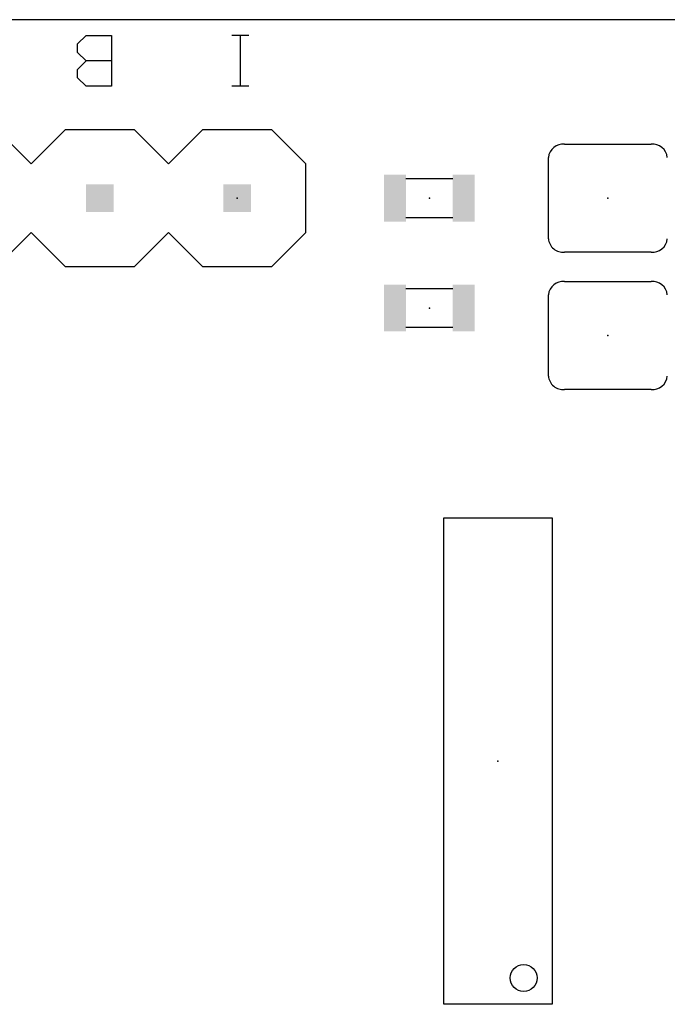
# Model space of a CAD drawing. Extents: x 0.3 to 2.25, y 0 to 1.24.
# Tile 3 of 6: x 1.3 to 1.77, y 0.52 to 1.24. Entities that reach past the tile are written whole.
import ezdxf

# ---------------------------------------------------------------- set-up
doc = ezdxf.new("R2010")
doc.units = 0
for name, color, linetype in [('20', 53, 'CONTINUOUS'), ('21', 7, 'CONTINUOUS'), ('23', 53, 'CONTINUOUS'), ('51', 53, 'CONTINUOUS')]:
    doc.layers.add(name, color=color, linetype=linetype)

# ---------------------------------------------------------------- blocks, each defined once
blk = doc.blocks.new('RECT')
blk.add_solid([(-0.5, -0.5), (0.5, -0.5), (-0.5, 0.5), (0.5, 0.5)])

msp = doc.modelspace()

# ---------------------------------------------------------------- linework, layer by layer
at = {"layer": '20'}
msp.add_line((2.149937, 1.24), (0.4, 1.24), dxfattribs=at)
at = {"layer": '21'}
for p, q in [((1.343812, 1.222328), (1.349984, 1.2285)), ((1.349984, 1.2285), (1.3685, 1.2285)), ((1.3685, 1.2285), (1.3685, 1.191468)), ((1.4685, 1.2285), (1.456156, 1.2285)), ((1.462328, 1.2285), (1.462328, 1.191468)), ((1.343812, 1.216156), (1.343812, 1.222328)), ((1.349984, 1.209984), (1.343812, 1.216156)), ((1.343812, 1.203812), (1.349984, 1.209984)), ((1.3685, 1.209984), (1.349984, 1.209984)), ((1.343812, 1.19764), (1.343812, 1.203812)), ((1.349984, 1.191468), (1.343812, 1.19764)), ((1.3685, 1.191468), (1.349984, 1.191468)), ((1.4685, 1.191468), (1.456156, 1.191468)), ((1.285, 1.16), (1.31, 1.135)), ((1.31, 1.135), (1.335, 1.16)), ((1.335, 1.16), (1.385, 1.16)), ((1.385, 1.16), (1.41, 1.135)), ((1.41, 1.135), (1.435, 1.16)), ((1.435, 1.16), (1.485, 1.16)), ((1.51, 1.135), (1.485, 1.16)), ((1.698504, 1.14937), (1.761496, 1.14937)), ((1.51, 1.085), (1.51, 1.135)), ((1.686693, 1.080472), (1.686693, 1.139528)), ((1.31, 1.085), (1.285, 1.06)), ((1.335, 1.06), (1.31, 1.085)), ((1.41, 1.085), (1.385, 1.06)), ((1.435, 1.06), (1.41, 1.085)), ((1.485, 1.06), (1.51, 1.085)), ((1.761496, 1.07063), (1.698504, 1.07063)), ((1.385, 1.06), (1.335, 1.06)), ((1.485, 1.06), (1.435, 1.06)), ((1.698504, 1.04937), (1.761496, 1.04937)), ((1.686693, 0.980472), (1.686693, 1.039528)), ((1.761496, 0.97063), (1.698504, 0.97063))]:
    msp.add_line(p, q, dxfattribs=at)
msp.add_circle((1.668701, 0.542028), 0.009843, dxfattribs=at)
for centre, radius, start, end in [((1.69752, 1.138543), 0.010871, 84.805571, 174.805571), ((1.76248, 1.138543), 0.010871, 5.194429, 95.194429), ((1.69751, 1.081445), 0.010861, 185.137076, 275.251782), ((1.76248, 1.081457), 0.010871, 264.805571, 354.805571), ((1.69752, 1.038543), 0.010871, 84.805571, 174.805571), ((1.76248, 1.038543), 0.010871, 5.194429, 95.194429), ((1.69751, 0.981445), 0.010861, 185.137076, 275.251782), ((1.76248, 0.981457), 0.010871, 264.805571, 354.805571)]:
    msp.add_arc(centre, radius, start, end, dxfattribs=at)
at = {"layer": '23'}
for p in [(1.46, 1.11), (1.6, 1.11), (1.73, 1.11), (1.6, 1.03), (1.73, 1.01), (1.65, 0.7)]:
    msp.add_point(p, dxfattribs=at)
at = {"layer": '51'}
for p, q in [((1.617008, 1.124016), (1.582992, 1.124016)), ((1.582992, 1.095984), (1.617008, 1.095984)), ((1.617008, 1.044016), (1.582992, 1.044016)), ((1.582992, 1.015984), (1.617008, 1.015984)), ((1.61063, 0.877165), (1.68937, 0.877165)), ((1.61063, 0.522835), (1.61063, 0.877165)), ((1.68937, 0.877165), (1.68937, 0.522835)), ((1.68937, 0.522835), (1.61063, 0.522835))]:
    msp.add_line(p, q, dxfattribs=at)

# ---------------------------------------------------------------- block references
at = {"layer": '51', "xscale": 0.016, "yscale": 0.034}
for p in [(1.575, 1.11), (1.625, 1.11), (1.575, 1.03), (1.625, 1.03)]:
    msp.add_blockref('RECT', p, dxfattribs=at)
at = {"layer": '51', "xscale": 0.02, "yscale": 0.02, "rotation": 180}
for p in [(1.36, 1.11), (1.46, 1.11)]:
    msp.add_blockref('RECT', p, dxfattribs=at)

doc.saveas('drawing.dxf')
